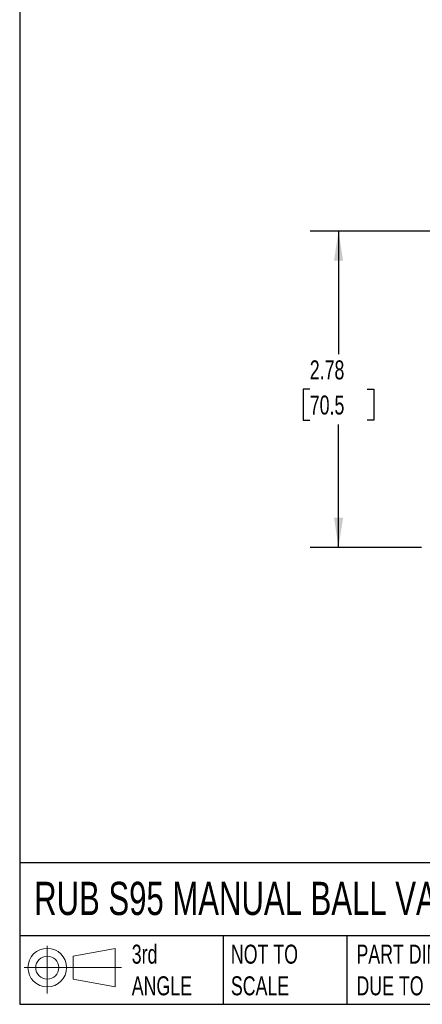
# Model space of a CAD drawing. Header units: inches. Extents: x 0.5 to 21.5, y 0.5 to 16.5.
# Tile 1 of 11: x 0.5 to 4, y 0.5 to 9.1. Entities that reach past the tile are written whole.
import ezdxf

# ---------------------------------------------------------------- set-up
doc = ezdxf.new("R2010")
doc.units = ezdxf.units.IN
doc.header["$LTSCALE"] = 2
doc.header["$MEASUREMENT"] = 0
doc.linetypes.add('SLD-Solid', pattern=[0])
doc.layers.add('DIMENSIONS', color=140, linetype='SLD-Solid', lineweight=25)
doc.layers.add('TEXT', color=140, linetype='SLD-Solid', lineweight=25)
doc.layers.add('SLD-DEFPOINTS', color=7, linetype='Continuous')
doc.styles.add('SLDTEXTSTYLE0', font='TXT', dxfattribs={"width": 0.7})
doc.dimstyles.new('SLDDIMSTYLE0', dxfattribs={"dimtxt": 0.169922, "dimasz": 0.26, "dimexe": 0, "dimexo": 0.0625, "dimgap": 0.04248, "dimtad": 0, "dimtih": 1, "dimtoh": 1, "dimrnd": 1e-09, "dimzin": 12, "dimdsep": 46, "dimtxsty": 'SLDTEXTSTYLE0', "dimsah": 1, "dimcen": 0.09, "dimadec": 0, "dimazin": 3, "dimtfac": 1, "dimtofl": 0, "dimtmove": 0, "dimatfit": 3, "dimfxl": 0, "dimfrac": 2, "dimtolj": 1, "dimtzin": 12, "dimarcsym": 0})

# ---------------------------------------------------------------- blocks, each defined once
blk = doc.blocks.new('Block11')
at = {"color": 7, "linetype": 'SLD-Solid', "lineweight": 18}
for p, q in [((0.2038, 0.4182), (0.2038, 0)), ((0.4315, 0.3281), (0.8012, 0.3962)), ((0.8012, 0.3962), (0.8012, 0.0576)), ((0.4315, 0.1257), (0.4315, 0.3281)), ((0, 0.2269), (0.8562, 0.2269)), ((0.4315, 0.1257), (0.8012, 0.0576))]:
    blk.add_line(p, q, dxfattribs=at)
for radius in [0.1693, 0.1012]:
    blk.add_circle((0.2038, 0.2269), radius, dxfattribs=at)
blk = doc.blocks.new('Block12')
at = {"layer": 'SLD-DEFPOINTS'}
blk.add_blockref('Block11', (0, 0), dxfattribs=at)
blk = doc.blocks.new('_D_4')
at = {"layer": 'DIMENSIONS'}
for p, q in [((5.4363, 7.2845), (3.0501, 7.2845)), ((3.3001, 7.2845), (3.3001, 6.2048)), ((3.0476, 5.8967), (2.9906, 5.8967)), ((2.9906, 5.8967), (2.9906, 5.6266)), ((3.5526, 5.8967), (3.6096, 5.8967)), ((3.6096, 5.8967), (3.6096, 5.6266)), ((2.9906, 5.6266), (3.0476, 5.6266)), ((3.6096, 5.6266), (3.5526, 5.6266)), ((3.3001, 4.5089), (3.3001, 5.5886)), ((4.0288, 4.5089), (3.0501, 4.5089)), ((4.8195, 4.5089), (4.1488, 4.5089))]:
    blk.add_line(p, q, dxfattribs=at)
for points in [[(3.3001, 7.2845), (3.2601, 7.0245), (3.3401, 7.0245)], [(3.3001, 4.5089), (3.3401, 4.7689), (3.2601, 4.7689)]]:
    blk.add_solid(points, dxfattribs=at)
at = {"layer": 'DIMENSIONS', "char_height": 0.16667, "attachment_point": 1, "style": 'SLDTEXTSTYLE0'}
for s, insert in [('2.78', (3.0476, 6.1496)), ('70.5', (3.0476, 5.8415))]:
    blk.add_mtext(s, dxfattribs=dict(at, insert=insert))

msp = doc.modelspace()

# ---------------------------------------------------------------- linework, layer by layer
at = {"layer": 'TEXT'}
for p, q in [((0.5, 16.5), (0.5, 0.5)), ((21.5, 1.7422), (0.5, 1.7422)), ((21.5, 1.1), (0.5, 1.1)), ((2.287, 1.1), (2.287, 0.5)), ((3.373, 1.1), (3.373, 0.5)), ((0.5, 0.5), (21.5, 0.5))]:
    msp.add_line(p, q, dxfattribs=at)

# ---------------------------------------------------------------- block references
at = {"layer": 'SLD-DEFPOINTS'}
msp.add_blockref('Block12', (0.5384, 0.5948), dxfattribs=at)

# ---------------------------------------------------------------- texts
at = {"layer": 'TEXT', "attachment_point": 1, "style": 'SLDTEXTSTYLE0'}
for s, insert, char_height in [('RUB S95 MANUAL BALL VALVE', (0.6272, 1.5749), 0.291667), ('3rd^JANGLE', (1.4843, 1.0234), 0.16667), ('NOT TO^JSCALE', (2.3549, 1.0234), 0.166667), ("PART DIMENSIONS MAY DIFFER SLIGHTLY ^JDUE TO MANUFACTURER'S VARIANCES", (3.4577, 1.0234), 0.166667)]:
    msp.add_mtext(s, dxfattribs=dict(at, insert=insert, char_height=char_height))

# ---------------------------------------------------------------- dimensions: what is measured, and where the dimension line sits
at = {"layer": 'DIMENSIONS'}
dim = msp.add_linear_dim(base=(3.3001, 4.5089), p1=(5.5363, 7.2845), p2=(4.9195, 4.5089), angle=90, dimstyle='SLDDIMSTYLE0', dxfattribs=at)
dim.commit()
dim.dimension.update_dxf_attribs({"geometry": '_D_4', "text_midpoint": (3.3001, 5.8967), "dimtype": 160})

doc.saveas('drawing.dxf')
